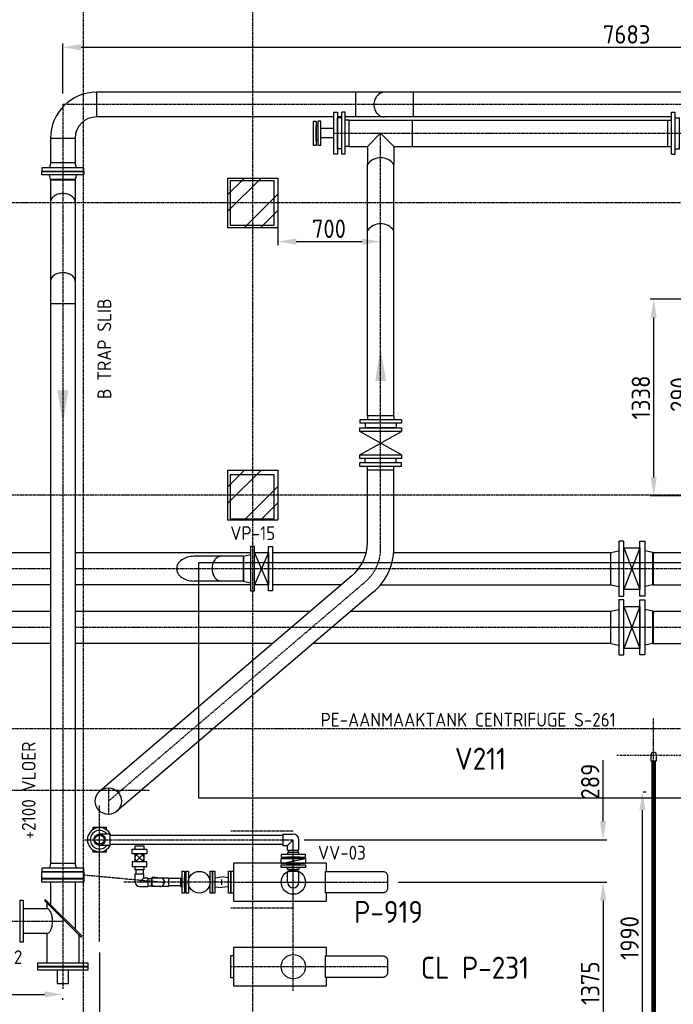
# Model space of a CAD drawing. Header units: metres. Extents: x -82085 to 58758, y -66901 to 95305.
# Tile 109 of 135: x 25702 to 30156, y 18599 to 25304. Entities that reach past the tile are written whole.
import ezdxf
from ezdxf.enums import TextEntityAlignment as Align

# ---------------------------------------------------------------- set-up
doc = ezdxf.new("R2010")
doc.units = ezdxf.units.M
doc.header["$MEASUREMENT"] = 0
doc.header["$PDSIZE"] = -1
doc.linetypes.add('BORDER2', pattern=[22.225, 6.35, -3.175, 6.35, -3.175, 0, -3.175])
doc.linetypes.add('CENTER-LN', pattern=[19, 10, -3, 3, -3])
doc.layers.get('0').update_dxf_attribs({"linetype": 'CONTINUOUS'})
doc.layers.get('DEFPOINTS').update_dxf_attribs({"linetype": 'CONTINUOUS'})
for name, color, linetype in [('3', 3, 'CONTINUOUS'), ('ARCERING', 10, 'CONTINUOUS'), ('CL', 1, 'CENTER-LN'), ('CONST', 7, 'CONTINUOUS'), ('DIM', 10, 'CONTINUOUS'), ('GEBOUW', 7, 'CONTINUOUS'), ('TEXT2', 7, 'CONTINUOUS')]:
    doc.layers.add(name, color=color, linetype=linetype)
doc.styles.add('ROMANS', font='iso.shx')
doc.styles.get("Standard").update_dxf_attribs({"font": 'iso.shx'})
doc.dimstyles.get("Standard").update_dxf_attribs({"dimtxt": 0.18, "dimasz": 0.18, "dimexe": 0.18, "dimexo": 0.0625, "dimgap": 0.09, "dimtad": 0, "dimtih": 1, "dimtoh": 1, "dimdec": 4, "dimzin": 0, "dimdsep": 46, "dimtxsty": 'Standard', "dimcen": 0.09, "dimadec": 0, "dimazin": 0, "dimtfac": 1, "dimtdec": 4, "dimtofl": 0, "dimtmove": 0, "dimatfit": 3, "dimfxl": 1, "dimtolj": 1, "dimtzin": 0, "dimarcsym": 0})

# ---------------------------------------------------------------- blocks, each defined once
blk = doc.blocks.new('*D143')
at = {"layer": 'DEFPOINTS', "color": 0, "transparency": 16777216}
for p in [(28208.7, 19430.7), (29631.8, 18055.7), (29677, 18055.7)]:
    blk.add_point(p, dxfattribs=at)
at = {"layer": 'DIM', "color": 0, "lineweight": -2, "transparency": 16777216}
for p, q in [((28283.7, 19430.7), (29702, 19430.7)), ((29677, 19305.7), (29677, 18180.7)), ((29706.8, 18055.7), (29702, 18055.7))]:
    blk.add_line(p, q, dxfattribs=at)
at = {"layer": 'DIM', "color": 0, "transparency": 16777216}
for points in [[(29656.2, 19305.7), (29697.9, 19305.7), (29677, 19430.7)], [(29656.2, 18180.7), (29697.9, 18180.7), (29677, 18055.7)]]:
    blk.add_solid(points, dxfattribs=at)
at = {"layer": 'DIM', "color": 0, "transparency": 16777216, "insert": (29589.5, 18743.2), "char_height": 125, "attachment_point": 5, "rotation": 90}
blk.add_mtext('\\A1;1375', dxfattribs=at)
blk = doc.blocks.new('*D141')
at = {"layer": 'DEFPOINTS', "color": 0, "transparency": 16777216}
for p in [(29875.9, 20045.7), (29945.4, 20045.7), (29677, 18055.7)]:
    blk.add_point(p, dxfattribs=at)
at = {"layer": 'DIM', "color": 0, "lineweight": -2, "transparency": 16777216}
for p, q in [((29950.9, 20045.7), (29970.4, 20045.7)), ((29945.4, 18180.7), (29945.4, 19920.7)), ((29752, 18055.7), (29970.4, 18055.7))]:
    blk.add_line(p, q, dxfattribs=at)
at = {"layer": 'DIM', "color": 0, "transparency": 16777216}
for points in [[(29924.6, 19920.7), (29966.3, 19920.7), (29945.4, 20045.7)], [(29924.6, 18180.7), (29966.3, 18180.7), (29945.4, 18055.7)]]:
    blk.add_solid(points, dxfattribs=at)
at = {"layer": 'DIM', "color": 0, "transparency": 16777216, "insert": (29857.9, 19050.7), "char_height": 125, "attachment_point": 5, "rotation": 90}
blk.add_mtext('\\A1;1990', dxfattribs=at)
blk = doc.blocks.new('*D131')
at = {"layer": 'DEFPOINTS', "color": 0, "transparency": 16777216}
for p in [(30022, 23400.7), (30956.7, 23400.7), (30286.1, 22062.4)]:
    blk.add_point(p, dxfattribs=at)
at = {"layer": 'DIM', "color": 0, "lineweight": -2, "transparency": 16777216}
for p, q in [((30881.7, 23400.7), (29997, 23400.7)), ((30022, 22187.4), (30022, 23275.7)), ((30211.1, 22062.4), (29997, 22062.4))]:
    blk.add_line(p, q, dxfattribs=at)
at = {"layer": 'DIM', "color": 0, "transparency": 16777216}
for points in [[(30001.2, 23275.7), (30042.9, 23275.7), (30022, 23400.7)], [(30001.2, 22187.4), (30042.9, 22187.4), (30022, 22062.4)]]:
    blk.add_solid(points, dxfattribs=at)
at = {"layer": 'DIM', "color": 0, "transparency": 16777216, "insert": (29934.5, 22731.5), "char_height": 125, "attachment_point": 5, "rotation": 90}
blk.add_mtext('\\A1;1338', dxfattribs=at)
blk = doc.blocks.new('*D124')
at = {"layer": 'DEFPOINTS', "color": 0, "transparency": 16777216}
for p in [(30286.1, 22355.7), (32817.5, 22355.7), (30606.7, 22065.7)]:
    blk.add_point(p, dxfattribs=at)
at = {"layer": 'DIM', "color": 0, "lineweight": -2, "transparency": 16777216}
for p, q in [((30286.1, 22480.7), (30286.1, 22896.7)), ((32742.5, 22355.7), (30261.1, 22355.7)), ((30531.7, 22065.7), (30261.1, 22065.7)), ((30286.1, 21940.7), (30286.1, 21815.7))]:
    blk.add_line(p, q, dxfattribs=at)
at = {"layer": 'DIM', "color": 0, "transparency": 16777216}
for points in [[(30265.3, 22480.7), (30306.9, 22480.7), (30286.1, 22355.7)], [(30265.3, 21940.7), (30306.9, 21940.7), (30286.1, 22065.7)]]:
    blk.add_solid(points, dxfattribs=at)
at = {"layer": 'DIM', "color": 0, "transparency": 16777216, "insert": (30198.6, 22751.2), "char_height": 125, "attachment_point": 5, "rotation": 90}
blk.add_mtext('\\A1;290', dxfattribs=at)
blk = doc.blocks.new('*X1')
at = {"color": 0}
for p, q in [((40231.5, 69192.8, 3239), (40344.3, 69305.6, 3239)), ((40231.5, 69080.6, 3239), (40456.5, 69305.6, 3239)), ((40341, 68965.6, 3239), (40571.5, 69196.1, 3239)), ((40453.3, 68965.6, 3239), (40571.5, 69083.8, 3239))]:
    blk.add_line(p, q, dxfattribs=at)
blk = doc.blocks.new('*D93')
at = {"layer": 'DEFPOINTS', "color": 0, "transparency": 16777216}
for p in [(26246.7, 19026.1), (27566.7, 17681.4), (27566.7, 17234.5)]:
    blk.add_point(p, dxfattribs=at)
at = {"layer": 'DIM', "color": 0, "lineweight": -2, "transparency": 16777216}
for p, q in [((26246.7, 18951.1), (26246.7, 17209.5)), ((27566.7, 17606.4), (27566.7, 17209.5)), ((26371.7, 17234.5), (27441.7, 17234.5))]:
    blk.add_line(p, q, dxfattribs=at)
at = {"layer": 'DIM', "color": 0, "transparency": 16777216}
for points in [[(26371.7, 17255.3), (26371.7, 17213.6), (26246.7, 17234.5)], [(27441.7, 17255.3), (27441.7, 17213.6), (27566.7, 17234.5)]]:
    blk.add_solid(points, dxfattribs=at)
at = {"layer": 'DIM', "color": 0, "transparency": 16777216, "insert": (26906.7, 17322), "char_height": 125, "attachment_point": 5}
blk.add_mtext('\\A1;1320', dxfattribs=at)
blk = doc.blocks.new('*D92')
at = {"layer": 'DEFPOINTS', "color": 0, "transparency": 16777216}
for p in [(27461.7, 24003.9), (28161.7, 23792.9), (28161.7, 23522.7)]:
    blk.add_point(p, dxfattribs=at)
at = {"layer": 'DIM', "color": 0, "lineweight": -2, "transparency": 16777216}
for p, q in [((27461.7, 23928.9), (27461.7, 23767.9)), ((28161.7, 23597.7), (28161.7, 23817.9)), ((27586.7, 23792.9), (28036.7, 23792.9))]:
    blk.add_line(p, q, dxfattribs=at)
at = {"layer": 'DIM', "color": 0, "transparency": 16777216}
for points in [[(27586.7, 23813.7), (27586.7, 23772.1), (27461.7, 23792.9)], [(28036.7, 23813.7), (28036.7, 23772.1), (28161.7, 23792.9)]]:
    blk.add_solid(points, dxfattribs=at)
at = {"layer": 'DIM', "color": 0, "transparency": 16777216, "insert": (27809.2, 23880.4), "char_height": 125, "attachment_point": 5}
blk.add_mtext('\\A1;700', dxfattribs=at)
blk = doc.blocks.new('*D66')
at = {"layer": 'DEFPOINTS', "color": 0, "transparency": 16777216}
for p in [(20713.7, 18879.9), (25996.7, 18704.3), (25996.7, 18666.6)]:
    blk.add_point(p, dxfattribs=at)
at = {"layer": 'DIM', "color": 0, "lineweight": -2, "transparency": 16777216}
for p, q in [((20713.7, 18804.9), (20713.7, 18641.6)), ((20838.7, 18666.6), (25871.7, 18666.6)), ((25996.7, 18629.3), (25996.7, 18641.6))]:
    blk.add_line(p, q, dxfattribs=at)
at = {"layer": 'DIM', "color": 0, "transparency": 16777216}
for points in [[(20838.7, 18687.5), (20838.7, 18645.8), (20713.7, 18666.6)], [(25871.7, 18687.5), (25871.7, 18645.8), (25996.7, 18666.6)]]:
    blk.add_solid(points, dxfattribs=at)
at = {"layer": 'DIM', "color": 0, "transparency": 16777216, "insert": (23355.2, 18754.1), "char_height": 125, "attachment_point": 5}
blk.add_mtext('\\A1;5283', dxfattribs=at)
blk = doc.blocks.new('*D64')
at = {"layer": 'DEFPOINTS', "color": 0, "transparency": 16777216}
for p in [(27566.7, 19720.1), (29677, 19720.1), (28208.7, 19430.7)]:
    blk.add_point(p, dxfattribs=at)
at = {"layer": 'DIM', "color": 0, "lineweight": -2, "transparency": 16777216}
for p, q in [((29677, 19845.1), (29677, 20261.2)), ((27641.7, 19720.1), (29702, 19720.1)), ((28283.7, 19430.7), (29702, 19430.7)), ((29677, 19305.7), (29677, 19180.7))]:
    blk.add_line(p, q, dxfattribs=at)
at = {"layer": 'DIM', "color": 0, "transparency": 16777216}
for points in [[(29656.2, 19845.1), (29697.9, 19845.1), (29677, 19720.1)], [(29656.2, 19305.7), (29697.9, 19305.7), (29677, 19430.7)]]:
    blk.add_solid(points, dxfattribs=at)
at = {"layer": 'DIM', "color": 0, "transparency": 16777216, "insert": (29589.5, 20115.7), "char_height": 125, "attachment_point": 5, "rotation": 90}
blk.add_mtext('\\A1;289', dxfattribs=at)
blk = doc.blocks.new('*D29')
at = {"layer": 'DEFPOINTS', "color": 0, "transparency": 16777216}
for p in [(33679.2, 25116.2), (33679.2, 24991.2), (25996.7, 24725.7)]:
    blk.add_point(p, dxfattribs=at)
at = {"layer": 'DIM', "color": 0, "lineweight": -2, "transparency": 16777216}
for p, q in [((25996.7, 24800.7), (25996.7, 25141.2)), ((26121.7, 25116.2), (33554.2, 25116.2)), ((33679.2, 25066.2), (33679.2, 25141.2))]:
    blk.add_line(p, q, dxfattribs=at)
at = {"layer": 'DIM', "color": 0, "transparency": 16777216}
for points in [[(26121.7, 25137.1), (26121.7, 25095.4), (25996.7, 25116.2)], [(33554.2, 25137.1), (33554.2, 25095.4), (33679.2, 25116.2)]]:
    blk.add_solid(points, dxfattribs=at)
at = {"layer": 'DIM', "color": 0, "transparency": 16777216, "insert": (29837.9, 25203.7), "char_height": 125, "attachment_point": 5}
blk.add_mtext('\\A1;7683', dxfattribs=at)
blk = doc.blocks.new('Gebouw')
at = {"linetype": 'ByBlock', "lineweight": -2}
for points in [[(-14475, 10275), (-14775, 10275), (-14775, 9975), (-14475, 9975)], [(-14475, 8275), (-14775, 8275), (-14775, 7975), (-14475, 7975)]]:
    blk.add_lwpolyline(points, close=True, dxfattribs=at)
blk = doc.blocks.new('PE100_VB_SDR_11_D_180')
at = {"color": 0, "linetype": 'ByBlock'}
for p, q in [((26, 142.5), (50, 142.5)), ((26, -142.5), (26, 142.5)), ((50, -142.5), (50, 142.5)), ((0, 90), (26, 90)), ((0, -90), (0, 90)), ((50, 105.5), (80, 105.5)), ((80, -105.5), (80, 105.5)), ((0, -90), (26, -90)), ((50, -105.5), (80, -105.5)), ((26, -142.5), (50, -142.5))]:
    blk.add_line(p, q, dxfattribs=at)
blk = doc.blocks.new('*U350')
blk.add_blockref('PE100_VB_SDR_11_D_180', (0, 0))
blk = doc.blocks.new('SA150')
for p, q in [((0, -142.5), (0, 142.5)), ((0, 142.5), (26, 142.5)), ((26, 142.5), (26, -142.5)), ((26, -142.5), (184, 142.5)), ((26, 142.5), (184, -142.5)), ((184, 142.5), (210, 142.5)), ((184, -142.5), (184, 142.5)), ((210, 142.5), (210, -142.5)), ((26, -142.5), (0, -142.5)), ((210, -142.5), (184, -142.5))]:
    blk.add_line(p, q)
blk = doc.blocks.new('*U364')
blk.add_blockref('SA150', (0, 0))
blk = doc.blocks.new('PE100_VERLÄNGERT_VB_SDR_11_D_63')
at = {"color": 0, "linetype": 'ByBlock'}
for p, q in [((88, 82.5), (106, 82.5)), ((88, -82.5), (88, 82.5)), ((106, -82.5), (106, 82.5)), ((0, 31.5), (88, 31.5)), ((0, -31.5), (0, 31.5)), ((106, 50.5), (120, 50.5)), ((120, -50.5), (120, 50.5)), ((0, -31.5), (88, -31.5)), ((106, -50.5), (120, -50.5)), ((88, -82.5), (106, -82.5))]:
    blk.add_line(p, q, dxfattribs=at)
blk = doc.blocks.new('*U366')
blk.add_blockref('PE100_VERLÄNGERT_VB_SDR_11_D_63', (0, 0))

msp = doc.modelspace()

# ---------------------------------------------------------------- linework, layer by layer
for p, q in [((25877.64299, 19311.6844), (25871.98613, 19306.02754)), ((26127.03139, 19062.29599), (26121.37454, 19056.63914))]:
    msp.add_line(p, q)
msp.add_lwpolyline([(28187.93612, 24641.51595, 0.1132633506), (28187.93612, 24641.51595, 0.1132633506)], format="xyb")
at = {"layer": '3'}
for p, q in [((26225.18034, 24809.81595), (26225.18034, 24641.51595)), ((33450.68034, 24809.81595), (26225.18034, 24809.81595)), ((27992.56468, 24641.51595), (27992.56468, 24809.81595)), ((28383.30756, 24809.81595), (28383.30756, 24641.51595)), ((27842.68034, 24641.51595), (26225.18034, 24641.51595)), ((27896.68034, 24641.51595), (27866.68034, 24641.51595)), ((30143.68034, 24641.51595), (27920.68034, 24641.51595)), ((27946.68034, 24620.66381), (28376.68034, 24620.66381)), ((27946.68034, 24530.66381), (27946.68034, 24620.66381)), ((28376.68034, 24620.66381), (28376.68034, 24530.66381)), ((25912.53034, 24497.16595), (26080.83034, 24497.16595)), ((25912.53034, 24497.16595), (25912.53034, 24328.12598)), ((26080.83034, 24497.16595), (26080.83034, 24328.12598)), ((27946.68034, 24440.66381), (27946.68034, 24530.66381)), ((28161.68034, 24530.66381), (28071.68034, 24440.66381)), ((28251.68034, 24440.66381), (28161.68034, 24530.66381)), ((28376.68034, 24530.66381), (28376.68034, 24440.66381)), ((27946.68034, 24440.66381), (28071.68034, 24440.66381)), ((28071.68034, 24440.66381), (28071.68034, 24318.66381)), ((28251.68034, 24440.66381), (28251.68034, 24318.66381)), ((28251.68034, 24440.66381), (28376.68034, 24440.66381)), ((28071.68034, 22605.66595), (28071.68034, 24318.66381)), ((28251.68034, 22605.66595), (28251.68034, 24318.66381)), ((25912.53034, 24213.12598), (26080.83034, 24213.12598)), ((25912.53034, 24213.12598), (25912.53034, 23369.00805)), ((26080.83034, 24213.12598), (26080.83034, 23369.00805)), ((26080.83034, 23369.00805), (25912.53034, 23369.00805)), ((25912.53034, 23369.00805), (25912.53034, 19558.66595)), ((26080.83034, 23369.00805), (26080.83034, 19558.66595)), ((28071.68034, 21745.74111), (28071.68034, 22235.66595)), ((28251.68034, 21708.84367), (28251.68034, 22235.66595)), ((25451.23034, 21675.21595), (25912.53034, 21675.21595)), ((26080.83034, 21675.21595), (27274.68034, 21675.21595)), ((27227.68034, 21649.81595), (27274.68034, 21661.66595)), ((27396.68034, 21456.66595), (27302.68034, 21674.66595)), ((27396.68034, 21674.66595), (27302.68034, 21456.66595)), ((27424.68034, 21675.21595), (28063.27286, 21675.21595)), ((28251.68034, 21675.21595), (29730.68034, 21675.21595)), ((29730.68034, 21675.21595), (29784.68034, 21687.66595)), ((29730.68034, 21456.11595), (29730.68034, 21675.21595)), ((29927.68034, 21708.16595), (29818.68034, 21423.16595)), ((29818.68034, 21708.16595), (29927.68034, 21423.16595)), ((30015.68034, 21675.21595), (29961.68034, 21687.66595)), ((30015.68034, 21456.11595), (30015.68034, 21675.21595)), ((30017.68034, 21675.21595), (30017.68034, 21456.11595)), ((30017.68034, 21675.21595), (30357.37249, 21675.21595)), ((27225.68034, 21649.81595), (26890.76021, 21649.81595)), ((27225.68034, 21649.81595), (27225.68034, 21481.51595)), ((27227.68034, 21649.81595), (27227.68034, 21481.51595)), ((25912.53034, 21456.11595), (25451.23034, 21456.11595)), ((27274.68034, 21456.11595), (26080.83034, 21456.11595)), ((27966.43511, 21517.55132), (26248.2539, 20051.12288)), ((27227.68034, 21481.51595), (26890.76021, 21481.51595)), ((27227.68034, 21481.51595), (27274.68034, 21469.66595)), ((27894.45267, 21456.11595), (27424.68034, 21456.11595)), ((28161.72662, 21456.11595), (29730.68034, 21456.11595)), ((29730.68034, 21456.11595), (29784.68034, 21443.66595)), ((30015.68034, 21456.11595), (29961.68034, 21443.66595)), ((30017.68034, 21456.11595), (30387.7768, 21455.70198)), ((28111.35337, 21404.59062), (26365.10677, 19914.20901)), ((25451.23034, 21275.21595), (25912.53034, 21275.21595)), ((26080.83034, 21275.21595), (27682.49621, 21275.21595)), ((27959.76797, 21275.21595), (29730.68034, 21275.21595)), ((29730.68034, 21275.21595), (29784.68034, 21287.66595)), ((29730.68034, 21056.11595), (29730.68034, 21275.21595)), ((29927.68034, 21308.16595), (29818.68034, 21023.16595)), ((29818.68034, 21308.16595), (29927.68034, 21023.16595)), ((30015.68034, 21275.21595), (29961.68034, 21287.66595)), ((30015.68034, 21056.11595), (30015.68034, 21275.21595)), ((30017.68034, 21275.21595), (30017.68034, 21056.11595)), ((30017.68034, 21275.21595), (30357.37249, 21275.21595)), ((25912.53034, 21056.11595), (25451.23034, 21056.11595)), ((27425.78167, 21056.11595), (26080.83034, 21056.11595)), ((29730.68034, 21056.11595), (27703.05343, 21056.11595)), ((29730.68034, 21056.11595), (29784.68034, 21043.66595)), ((30015.68034, 21056.11595), (29961.68034, 21043.66595)), ((30017.68034, 21056.11595), (30357.37249, 21056.11595)), ((26318.68034, 19758.63489), (26246.68034, 19758.63489)), ((26318.68034, 19681.63489), (26318.68034, 19758.63489)), ((26318.68034, 19751.63489), (27494.68034, 19751.63489)), ((27494.68034, 19758.63489), (27494.68034, 19681.63489)), ((27494.68034, 19758.63489), (27566.68034, 19758.63489)), ((27528.18034, 19681.63489), (27566.68034, 19720.13489)), ((27605.18034, 19648.13489), (27605.18034, 19720.13489)), ((26318.68034, 19681.63489), (26246.68034, 19681.63489)), ((26318.68034, 19688.63489), (27494.68034, 19688.63489)), ((27494.68034, 19681.63489), (27528.18034, 19681.63489)), ((27528.18034, 19648.13489), (27528.18034, 19681.63489)), ((27528.18034, 19648.13489), (27605.18034, 19648.13489)), ((27535.18034, 19633.90042), (27535.18034, 19650.90042)), ((27598.18034, 19633.90042), (27598.18034, 19650.90042)), ((26548.69724, 19568.57856), (26488.29623, 19624.90525)), ((26548.69724, 19624.90525), (26488.29623, 19568.57856)), ((27484.18034, 19557.90042), (27649.18034, 19592.90042)), ((26493.49674, 19515.2419), (26493.49674, 19487.66595)), ((26543.49674, 19515.2419), (26543.49674, 19487.66595)), ((27535.18034, 19516.90042), (27535.18034, 19499.90042)), ((27598.18034, 19516.90042), (27598.18034, 19499.90042)), ((26489.99674, 19487.66595), (26546.99674, 19487.66595)), ((26489.99674, 19430.66595), (26489.99674, 19487.66595)), ((26546.99674, 19459.16595), (26518.49674, 19430.66595)), ((26546.99674, 19487.66595), (26546.99674, 19459.16595)), ((26575.49674, 19459.16595), (26546.99674, 19459.16595)), ((26575.49674, 19459.16595), (26575.49674, 19402.16595)), ((26575.49674, 19459.16595), (26575.49674, 19402.16595)), ((26575.49674, 19455.66595), (26603.07269, 19455.66595)), ((26575.49674, 19455.66595), (26603.07269, 19455.66595)), ((26717.07269, 19459.16595), (26603.07269, 19459.16595)), ((26603.07269, 19459.16595), (26603.07269, 19402.16595)), ((26662.68787, 19459.04571), (26605.92835, 19464.27607)), ((26800.06796, 19455.66595), (26717.07269, 19455.66595)), ((27032.06796, 19461.16595), (27078.37415, 19467.66595)), ((27124.68034, 19461.16595), (27078.37415, 19467.66595)), ((27078.37415, 19449.16595), (27078.37415, 19412.16595)), ((27528.18034, 19430.66595), (27528.18034, 19502.66595)), ((27605.18034, 19502.66595), (27528.18034, 19502.66595)), ((27605.18034, 19430.66595), (27605.18034, 19502.66595)), ((25912.53034, 19431.66595), (25912.53034, 19276.79705)), ((26080.83034, 19431.66595), (26080.83034, 19108.49705)), ((26518.49674, 19402.16595), (26575.49674, 19402.16595)), ((26575.49674, 19405.66595), (26603.07269, 19405.66595)), ((26575.49674, 19405.66595), (26603.07269, 19405.66595)), ((26600.69799, 19407.51655), (26657.45705, 19402.28623)), ((26717.07269, 19402.16595), (26603.07269, 19402.16595)), ((26800.06796, 19405.66595), (26717.07269, 19405.66595)), ((27032.06796, 19400.16595), (27078.37415, 19393.66595)), ((27124.68034, 19400.16595), (27078.37415, 19393.66595)), ((26127.03139, 19062.29599), (25877.64299, 19311.6844)), ((25887.13034, 19249.81595), (25726.68034, 19249.81595)), ((26121.37454, 19056.63914), (25871.98613, 19306.02754)), ((25887.13034, 19290.88334), (25887.13034, 19249.81595)), ((25887.13034, 19081.51595), (25726.68034, 19081.51595)), ((25887.13034, 19081.51595), (25887.13034, 18881.66595)), ((26106.23034, 19071.78334), (26106.23034, 18881.66595))]:
    msp.add_line(p, q, dxfattribs=at)
for points in [[(28187.93612, 24809.81595, 0.1132633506), (28160.98286, 24803.63097, 0.1034329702), (28137.06, 24785.16898, 0.092014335), (28121.61904, 24758.4423, 0.0852999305), (28115.98642, 24725.66595, 0.0852999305), (28121.61904, 24692.88959, 0.092014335), (28137.06, 24666.16291, 0.1034329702), (28160.98286, 24647.70093, 0.1132633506), (28187.93612, 24641.51595, 0.1132633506)], [(26080.83034, 24060.39091, 0.1332561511), (26074.96645, 24082.00251, 0.1067562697), (26056.18337, 24102.46591, 0.0828275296), (26030.01665, 24115.11239, 0.0713517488), (25996.68034, 24119.89395, 0.0713517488), (25963.34402, 24115.11239, 0.0828275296), (25937.1773, 24102.46591, 0.1067562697), (25918.39422, 24082.00251, 0.1332561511), (25912.53034, 24060.39091, 0.1332561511)], [(26080.83034, 23521.74311, 0.1332561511), (26074.96645, 23543.35471, 0.1067562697), (26056.18337, 23563.81811, 0.0828275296), (26030.01665, 23576.4646, 0.0713517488), (25996.68034, 23581.24615, 0.0713517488), (25963.34402, 23576.4646, 0.0828275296), (25937.1773, 23563.81811, 0.1067562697), (25918.39422, 23543.35471, 0.1332561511), (25912.53034, 23521.74311, 0.1332561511)], [(25912.53034, 23521.74311, 0.1332561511), (25912.53034, 23521.74311, 0.1332561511)], [(26890.76021, 21649.81595, 0.0713517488), (26843.61554, 21643.05381, 0.0828275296), (26806.61021, 21625.16898, 0.1067562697), (26780.04692, 21596.22936, 0.1332561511), (26771.75414, 21565.66595, 0.1332561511), (26780.04692, 21535.10254, 0.1067562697), (26806.61021, 21506.16291, 0.0828275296), (26843.61554, 21488.27808, 0.0713517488), (26890.76021, 21481.51595, 0.0713517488)], [(27072.94527, 21649.81595, 0.1332561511), (27051.33368, 21643.95207, 0.1067562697), (27030.87027, 21625.16898, 0.0828275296), (27018.22379, 21599.00226, 0.0713517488), (27013.44224, 21565.66595, 0.0713517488), (27018.22379, 21532.32963, 0.0828275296), (27030.87027, 21506.16291, 0.1067562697), (27051.33368, 21487.37983, 0.1332561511), (27072.94527, 21481.51595, 0.1332561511)], [(30041.18034, 20295.66575, 0.4142164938), (30021.68034, 20315.16595, 0.4142135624), (30002.18034, 20295.66595), (30002.18034, 20256.66595), (30041.18034, 20256.66595), (30041.18034, 20295.66575)], [(25887.13034, 19081.51595, 0.1830514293), (25900.28474, 19086.49878, 0.1025170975), (25914.9956, 19106.16291, 0.0616706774), (25923.25849, 19131.53969, 0.0479358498), (25926.53777, 19165.66595, 0.0479358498), (25923.25849, 19199.79221, 0.0616706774), (25914.9956, 19225.16898, 0.1025170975), (25900.28474, 19244.83312, 0.1830514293), (25887.13034, 19249.81595, 0.1830514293)]]:
    msp.add_lwpolyline(points, format="xyb", dxfattribs=at)
for points in [[(27842.68034, 24673.16381), (27866.68034, 24673.16381), (27866.68034, 24388.16381), (27842.68034, 24388.16381)], [(27722.68034, 24613.16381), (27722.68034, 24448.16381), (27704.68034, 24448.16381), (27704.68034, 24613.16381)], [(25854.18034, 24273.12598), (26139.18034, 24273.12598), (26139.18034, 24295.12598), (25854.18034, 24295.12598)], [(25854.18034, 24270.12598), (26139.18034, 24270.12598), (26139.18034, 24248.12598), (25854.18034, 24248.12598)], [(29818.68034, 21378.16595), (29818.68034, 21753.16595), (29784.68034, 21753.16595), (29784.68034, 21378.16595)], [(29927.68034, 21378.16595), (29927.68034, 21753.16595), (29961.68034, 21753.16595), (29961.68034, 21378.16595)], [(27302.68034, 21715.66595), (27274.68034, 21715.66595), (27274.68034, 21415.66595), (27302.68034, 21415.66595)], [(27302.68034, 21674.66595), (27396.68034, 21674.66595), (27396.68034, 21456.66595), (27302.68034, 21456.66595)], [(27396.68034, 21715.66595), (27424.68034, 21715.66595), (27424.68034, 21415.66595), (27396.68034, 21415.66595)], [(29818.68034, 21423.16595), (29818.68034, 21708.16595), (29927.68034, 21708.16595), (29927.68034, 21423.16595)], [(26921.68034, 20005.66595), (30921.68034, 20005.66595), (30921.68034, 21605.66595), (26921.68034, 21605.66595)], [(29818.68034, 20978.16595), (29818.68034, 21353.16595), (29784.68034, 21353.16595), (29784.68034, 20978.16595)], [(29927.68034, 20978.16595), (29927.68034, 21353.16595), (29961.68034, 21353.16595), (29961.68034, 20978.16595)], [(29818.68034, 21023.16595), (29818.68034, 21308.16595), (29927.68034, 21308.16595), (29927.68034, 21023.16595)], [(26468.85207, 19656.34687), (26568.14141, 19656.34687), (26568.14141, 19624.90525), (26468.85207, 19624.90525)], [(27484.18034, 19619.90042), (27484.18034, 19601.90042), (27649.18034, 19601.90042), (27649.18034, 19619.90042)], [(27484.18034, 19557.90042), (27484.18034, 19592.90042), (27649.18034, 19592.90042), (27649.18034, 19557.90042)], [(27521.68034, 19592.90042), (27611.68034, 19592.90042), (27611.68034, 19601.90042), (27521.68034, 19601.90042)], [(25854.18034, 19503.66595), (26139.18034, 19503.66595), (26139.18034, 19525.66595), (25854.18034, 19525.66595)], [(26468.85207, 19537.13693), (26568.14141, 19537.13693), (26568.14141, 19568.57856), (26468.85207, 19568.57856)], [(27484.18034, 19530.90042), (27484.18034, 19548.90042), (27649.18034, 19548.90042), (27649.18034, 19530.90042)], [(27521.68034, 19557.90042), (27611.68034, 19557.90042), (27611.68034, 19548.90042), (27521.68034, 19548.90042)], [(25854.18034, 19456.66595), (25854.18034, 19500.66595), (26139.18034, 19500.66595), (26139.18034, 19456.66595)], [(25854.18034, 19453.66595), (26139.18034, 19453.66595), (26139.18034, 19431.66595), (25854.18034, 19431.66595)], [(26810.06796, 19355.66595), (26810.06796, 19505.66595), (26826.06796, 19505.66595), (26826.06796, 19355.66595)], [(26826.06796, 19394.16595), (26826.06796, 19467.16595), (26834.06796, 19467.16595), (26834.06796, 19394.16595)], [(26836.06796, 19355.66595), (26836.06796, 19505.66595), (26852.06796, 19505.66595), (26852.06796, 19355.66595)], [(27000.06796, 19355.66595), (27000.06796, 19505.66595), (27016.06796, 19505.66595), (27016.06796, 19355.66595)], [(27016.06796, 19355.66595), (27016.06796, 19505.66595), (27032.06796, 19505.66595), (27032.06796, 19355.66595)], [(27124.68034, 19355.66595), (27124.68034, 19505.66595), (27140.68034, 19505.66595), (27140.68034, 19355.66595)], [(25726.68034, 19308.16595), (25726.68034, 19023.16595), (25704.68034, 19023.16595), (25704.68034, 19308.16595)], [(25826.68034, 18857.66595), (25826.68034, 18881.66595), (26166.68034, 18881.66595), (26166.68034, 18857.66595)], [(25826.68034, 18830.66595), (25826.68034, 18854.66595), (26166.68034, 18854.66595), (26166.68034, 18830.66595)], [(25958.54361, 18830.66595), (25958.54361, 18740.57995), (26034.81706, 18740.57995), (26034.81706, 18830.66595)]]:
    msp.add_lwpolyline(points, close=True, dxfattribs=at)
for points in [[(28376.68034, 24620.66381), (30117.68034, 24620.66381)], [(28376.68034, 24440.66381), (30117.68034, 24440.66381)], [(26088.68034, 24295.12598), (26080.83034, 24328.12598), (25912.53034, 24328.12598), (25904.68034, 24295.12598)], [(26088.68034, 24248.12598), (26080.83034, 24215.12598), (25912.53034, 24215.12598), (25904.68034, 24248.12598)], [(26202.23034, 19789.63631), (26202.23034, 19806.13489), (26291.13034, 19806.13489), (26291.13034, 19789.63631)], [(26291.13034, 19650.63347), (26291.13034, 19634.13489), (26202.23034, 19634.13489), (26202.23034, 19650.63347)], [(26488.29623, 19678.2419), (26548.69724, 19678.2419), (26548.69724, 19656.34687)], [(26488.29623, 19656.34687), (26488.29623, 19678.2419)], [(26488.29623, 19568.57856), (26488.29623, 19624.90525)], [(26548.69724, 19624.90525), (26548.69724, 19568.57856)], [(27605.18034, 19619.90042), (27605.18034, 19633.90042), (27528.18034, 19633.90042), (27528.18034, 19619.90042)], [(26088.68034, 19525.66595), (26080.83034, 19558.66595), (25912.53034, 19558.66595), (25904.68034, 19525.66595)], [(26548.69724, 19537.13693), (26548.69724, 19515.2419), (26488.29623, 19515.2419), (26488.29623, 19537.13693)], [(27605.18034, 19530.90042), (27605.18034, 19516.90042), (27528.18034, 19516.90042), (27528.18034, 19530.90042)], [(26600.69799, 19407.51655), (26605.92835, 19464.27607)], [(26603.07269, 19459.16595), (26603.07269, 19402.16595)], [(26717.07269, 19459.16595), (26717.07269, 19402.16595)], [(26810.06796, 19400.16595), (26800.06796, 19400.16595), (26800.06796, 19461.16595), (26810.06796, 19461.16595)]]:
    msp.add_lwpolyline(points, dxfattribs=at)
at = {"layer": '3', "const_width": 32}
msp.add_lwpolyline([(30021.68034, 17732.28489), (30021.68034, 20256.66595)], dxfattribs=at)
at = {"layer": '3', "const_width": 10}
msp.add_lwpolyline([(27561.68034, 19575.40042, 1), (27571.68034, 19575.40042, 1)], format="xyb", close=True, dxfattribs=at)
at = {"layer": '3'}
for centre, radius in [((26306.68034, 19982.66595), 90), ((26246.68034, 19720.13489), 38.5), ((26246.68034, 19720.13489), 31.5), ((26518.49674, 19596.7419), 30.20051), ((26926.06796, 19430.66595), 74)]:
    msp.add_circle(centre, radius, dxfattribs=at)
for centre, radius, start, end in [((26225.18034, 24497.16595), 312.65, 90, 180), ((26225.18034, 24497.16595), 144.35, 90, 180), ((28161.68034, 24251.16381), 112.5, 36.869897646, 143.130102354), ((28161.68034, 23801.16381), 112.5, 36.869897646, 143.130102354), ((27771.68034, 21745.74111), 300, 310.48, 360), ((27851.68034, 21708.84367), 400, 310.48, 0), ((26246.68034, 19720.13489), 82.5, 22.446350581, 337.553649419), ((26246.68034, 19720.13489), 63, 37.669886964, 322.330113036), ((27566.68034, 19720.13489), 38.5, 0, 90), ((26660.07269, 19430.66595), 28.5, 264.734166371, 84.735088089), ((26518.49674, 19430.66595), 28.5, 180, 270), ((27566.68034, 19430.66595), 38.5, 180, 0)]:
    msp.add_arc(centre, radius, start, end, dxfattribs=at)
at = {"layer": 'CL'}
for p, q in [((26246.68034, 19026.05462), (26246.68034, 19956.2166)), ((27140.68034, 19780.66595), (27566.68034, 19780.66595)), ((26144.30014, 19720.13489), (27566.68034, 19720.13489)), ((27566.68034, 19264.25661), (27566.68034, 19717.36936)), ((27566.68034, 19252.90042), (27566.68034, 19717.36936)), ((27140.68034, 19430.66595), (26412.49674, 19430.66595)), ((27140.68034, 19430.66595), (28208.68034, 19430.66595)), ((27262.34693, 19430.66595), (27871.01374, 19430.66595)), ((27140.68034, 19255.66595), (27566.68034, 19255.66595)), ((27566.68034, 18692.02214), (27566.68034, 19255.66595)), ((27140.68034, 18855.66595), (28208.68034, 18855.66595))]:
    msp.add_line(p, q, dxfattribs=at)
at = {"layer": 'CONST', "color": 6}
for points in [[(27793.68034, 19503.66595), (27793.68034, 19560.66595), (27158.68034, 19560.66595), (27158.68034, 19300.66595), (27793.68034, 19300.66595), (27793.68034, 19357.66595)], [(27793.68034, 18928.66595), (27793.68034, 18985.66595), (27158.68034, 18985.66595), (27158.68034, 18725.66595), (27793.68034, 18725.66595), (27793.68034, 18782.66595)]]:
    msp.add_lwpolyline(points, dxfattribs=at)
for points in [[(27140.68034, 19355.66595), (27140.68034, 19505.66595), (27158.68034, 19505.66595), (27158.68034, 19355.66595)], [(27140.68034, 18780.66595), (27140.68034, 18930.66595), (27158.68034, 18930.66595), (27158.68034, 18780.66595)]]:
    msp.add_lwpolyline(points, close=True, dxfattribs=at)
for points in [[(28208.68034, 19390.0786, -0.4142135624), (28176.26768, 19357.66595), (27785.68034, 19357.66595), (27785.68034, 19503.66595), (28176.26768, 19503.66595, -0.4142135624), (28208.68034, 19471.25329)], [(28208.68034, 18815.0786, -0.4142135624), (28176.26768, 18782.66595), (27785.68034, 18782.66595), (27785.68034, 18928.66595), (28176.26768, 18928.66595, -0.4142135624), (28208.68034, 18896.25329)]]:
    msp.add_lwpolyline(points, format="xyb", close=True, dxfattribs=at)
for centre in [(27566.68034, 19430.66595), (27566.68034, 18855.66595)]:
    msp.add_circle(centre, 82.5, dxfattribs=at)
at = {"layer": 'GEBOUW'}
for points in [[(27121.68034, 23885.66595), (27121.68034, 24225.66595), (27461.68034, 24225.66595), (27461.68034, 23885.66595)], [(27121.68034, 21895.66595), (27121.68034, 22235.66595), (27461.68034, 22235.66595), (27461.68034, 21895.66595)]]:
    msp.add_lwpolyline(points, close=True, dxfattribs=at)
at = {"layer": 'TEXT2', "color": 1, "linetype": 'CENTER-LN'}
for p, q in [((27291.68034, 13651.98968), (27291.68034, 27283.37441)), ((33679.18034, 24725.66595), (25996.68034, 24725.66595)), ((25996.68034, 24725.66595), (25996.68034, 18704.26775)), ((35875.59754, 24055.66595), (-2708.31966, 24055.66595)), ((34416.68034, 22065.66595), (-2708.31966, 22065.66595)), ((25912.53034, 21565.66595), (25451.23034, 21565.66595)), ((30982.80626, 21565.66595), (26080.83034, 21565.66595)), ((25717.05944, 21165.66595), (20528.60688, 21165.66595)), ((25912.53034, 21165.66595), (25451.23034, 21165.66595)), ((30955.38469, 21165.66595), (26080.83034, 21165.66595)), ((30021.68034, 20045.66595), (30021.68034, 20545.66595)), ((26583.97656, 20055.66595), (2049.48551, 20055.66595)), ((26306.68034, 20066.81595), (26306.68034, 19898.51595)), ((26688.45245, 19428.05077), (26139.18034, 19478.66595)), ((20607.53034, 19165.66595), (25996.68034, 19165.66595))]:
    msp.add_line(p, q, dxfattribs=at)
at = {"layer": 'TEXT2', "color": 7, "linetype": 'CENTER-LN'}
for points in [[(26134.3309, 27487.50811), (26134.3309, 18055.66595), (22434.72652, 18055.66595), (22434.72652, 13603.36946)], [(-3375.5737, 18440.06145), (20291.68034, 18440.06145), (20291.68034, 20476.94948), (43060.9649, 20476.94948)]]:
    msp.add_lwpolyline(points, dxfattribs=at)
at = {"layer": 'TEXT2', "color": 1, "linetype": 'CENTER-LN'}
msp.add_lwpolyline([(26306.68034, 19982.66595), (28056.42086, 21475.84075, 0.2195147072), (28161.68034, 21704.04269), (28161.68034, 24530.66381)], format="xyb", dxfattribs=at)
msp.add_lwpolyline([(27842.68034, 24530.66381), (33036.68035, 24530.66381), (33986.68035, 23905.66177), (38416.68033, 23905.66177), (39366.6783, 22955.6638), (39666.6783, 22955.6638), (41181.68034, 24470.66584)], dxfattribs=at)
at = {"layer": 'TEXT2', "color": 1, "linetype": 'BORDER2'}
msp.add_lwpolyline([(29771.68034, 20295.66595), (30271.68034, 20295.66595)], dxfattribs=at)
at = {"layer": 'TEXT2', "color": 1, "linetype": 'CENTER-LN'}
for points in [[(28124.18034, 22842.82497), (28199.18034, 22842.82497), (28161.68034, 23067.82497)], [(26034.18034, 22779.3955), (25959.18034, 22779.3955), (25996.68034, 22554.3955)]]:
    msp.add_solid(points, dxfattribs=at)

# ---------------------------------------------------------------- block references
at = {"layer": '3', "xscale": -1}
for name, p in [('*U350', (27946.68034, 24530.66381)), ('*U366', (27842.68034, 24530.66381))]:
    msp.add_blockref(name, p, dxfattribs=at)
at = {"layer": '3'}
msp.add_blockref('*U350', (30117.68034, 24530.66381), dxfattribs=at)
at = {"layer": '3', "xscale": -1, "rotation": 90}
msp.add_blockref('*U350', (28161.68034, 22605.66595), dxfattribs=at)
at = {"layer": '3', "rotation": 90}
for name, p in [('*U364', (28161.68034, 22315.66595)), ('*U350', (28161.68034, 22235.66595))]:
    msp.add_blockref(name, p, dxfattribs=at)
at = {"layer": 'ARCERING'}
msp.add_blockref('*X1', (-13109.83503, -47069.92554), dxfattribs=at)
at = {"layer": 'DIM'}
msp.add_blockref('*X1', (-13109.83503, -45079.92554), dxfattribs=at)
at = {"layer": 'GEBOUW'}
msp.add_blockref('Gebouw', (41911.68019, 13930.6626), dxfattribs=at)

# ---------------------------------------------------------------- texts
at = {"layer": 'GEBOUW', "style": 'ROMANS'}
for s, p in [('B TRAP SLIB', (26279.10998, 23063.04706)), ('+2100 VLOER', (25763.7982, 20055.66595))]:
    msp.add_text(s, height=93.75, rotation=90, dxfattribs=at).set_placement(p, align=Align.MIDDLE)
for s, height, p in [('VP-15', 93.75, (27290.50233, 21807.7026)), ('PE-AANMAAKTANK CENTRIFUGE S-261', 93.75, (28758.50291, 20537.18996)), ('V211', 150, (28841.7081, 20271.43854)), ('VV-03', 93.75, (27897.66666, 19631.94861)), ('P-919', 150, (28215.2045, 19228.22416)), ('M-912', 93.75, (25569.84039, 18920.5679)), ('CL P-231', 150, (28804.27421, 18848.56429))]:
    msp.add_text(s, height=height, dxfattribs=at).set_placement(p, align=Align.MIDDLE)

# ---------------------------------------------------------------- dimensions: what is measured, and where the dimension line sits
at = {"layer": 'DIM'}
for base, p1, p2, override, picture, middle in [((33679.1803358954, 25116.2315429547), (25996.6803358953, 24725.6659480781), (33679.1803358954, 24991.2315429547), {"dimtxt": 125, "dimasz": 125, "dimexe": 25, "dimexo": 75, "dimgap": 25, "dimtad": 1, "dimtih": 0, "dimtoh": 0, "dimdec": 0, "dimzin": 3, "dimcen": 0, "dimtfac": 0.008, "dimtdec": 0, "dimtzin": 3}, '*D29', (29837.9303358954, 25203.7315429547)), ((27566.68034, 17234.46619), (26246.68034, 19026.05462), (27566.68034, 17681.37795), {"dimtxt": 125, "dimasz": 125, "dimexe": 25, "dimexo": 75, "dimgap": 25, "dimtad": 1, "dimtih": 0, "dimtoh": 0, "dimdec": 0, "dimzin": 3, "dimcen": 0, "dimtfac": 0.008, "dimtdec": 0, "dimtmove": 0, "dimtzin": 3}, '*D93', (26906.68034, 17321.96619)), ((25996.68034, 18666.64499), (20713.68034, 18879.91732), (25996.68034, 18704.26775), {"dimtxt": 125, "dimasz": 125, "dimexe": 25, "dimexo": 75, "dimgap": 25, "dimtad": 1, "dimtih": 0, "dimtoh": 0, "dimdec": 0, "dimzin": 3, "dimcen": 0, "dimtfac": 0.008, "dimtdec": 0, "dimtmove": 0, "dimtzin": 3}, '*D66', (23355.18034, 18754.14499))]:
    dim = msp.add_linear_dim(base=base, p1=p1, p2=p2, dimstyle='Standard', override=override, dxfattribs=at)
    dim.commit()
    dim.dimension.update_dxf_attribs({"geometry": picture, "text_midpoint": middle})
dim = msp.add_linear_dim(base=(28161.68034, 23792.90371), p1=(27461.68034, 24003.90296), p2=(28161.68034, 23522.6887), dimstyle='Standard', override={"dimtxt": 125, "dimasz": 125, "dimexe": 25, "dimexo": 75, "dimgap": 25, "dimtad": 1, "dimtih": 0, "dimtoh": 0, "dimdec": 0, "dimzin": 3, "dimcen": 0, "dimtfac": 0.008, "dimtdec": 0, "dimtzin": 3}, dxfattribs=at)
dim.commit()
dim.dimension.update_dxf_attribs({"geometry": '*D92', "text_midpoint": (27809.18034, 23792.90371), "dimtype": 160})
for base, p1, p2, picture, middle in [((30022.04692, 23400.66595), (30286.11341, 22062.42338), (30956.68034, 23400.66595), '*D131', (29934.54692, 22731.54466)), ((30286.11341, 22355.66595), (30606.68034, 22065.66595), (32817.48925, 22355.66595), '*D124', (30198.61341, 22751.20166)), ((29677.02743, 19720.13489), (28208.68034, 19430.66595), (27566.68034, 19720.13489), '*D64', (29589.52743, 20115.67061)), ((29945.44551, 20045.66595), (29677.02743, 18055.66595), (29875.90857, 20045.66595), '*D141', (29857.94551, 19050.66595)), ((29677.02743, 18055.66595), (28208.68034, 19430.66595), (29631.84907, 18055.66595), '*D143', (29589.52743, 18743.16595))]:
    dim = msp.add_linear_dim(base=base, p1=p1, p2=p2, angle=90, dimstyle='Standard', override={"dimtxt": 125, "dimasz": 125, "dimexe": 25, "dimexo": 75, "dimgap": 25, "dimtad": 1, "dimtih": 0, "dimtoh": 0, "dimdec": 0, "dimzin": 3, "dimcen": 0, "dimtfac": 0.008, "dimtdec": 0, "dimtmove": 0, "dimtzin": 3}, dxfattribs=at)
    dim.commit()
    dim.dimension.update_dxf_attribs({"geometry": picture, "text_midpoint": middle})

doc.saveas('drawing.dxf')
